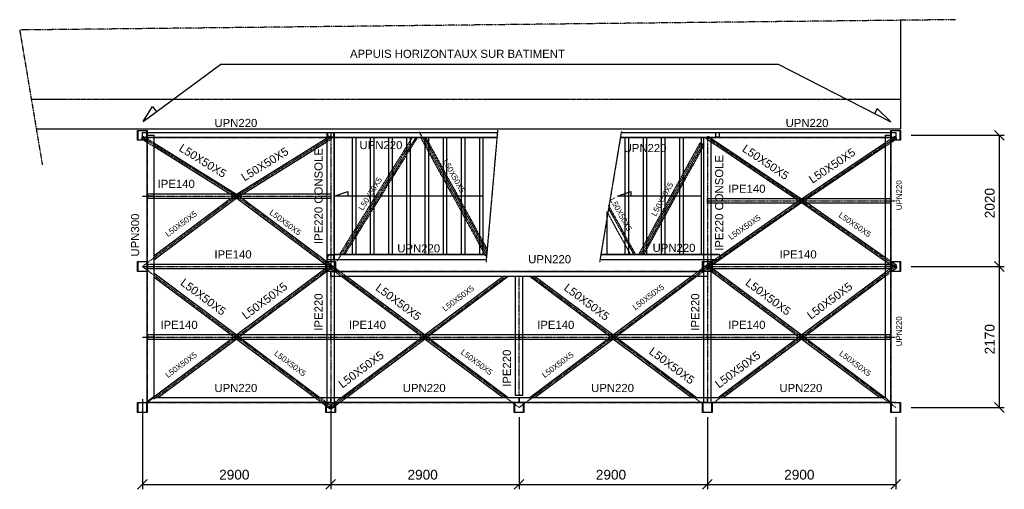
# Model space of a CAD drawing. Header units: millimetres. Extents: x -6159 to 201309, y -25780 to 10326.
# Tile 64 of 128: x 118113 to 119630, y -3502 to -2779. Entities that reach past the tile are written whole.
import ezdxf

# ---------------------------------------------------------------- set-up
doc = ezdxf.new("R2010")
doc.units = ezdxf.units.MM
for name, pattern in [('CENTER', [2, 1.25, -0.25, 0.25, -0.25]), ('DASHED', [0.75, 0.5, -0.25]), ('PHANTOM', [2.5, 1.25, -0.25, 0.25, -0.25, 0.25, -0.25])]:
    doc.linetypes.add(name, pattern=pattern)
for name, color, linetype in [('STRUCAD_01', 4, 'Continuous'), ('STRUCAD_05', 5, 'CENTER'), ('STRUCAD_10', 7, 'DASHED'), ('STRUCADDIM', 7, 'Continuous'), ('STRUCADSTK', 2, 'Continuous')]:
    doc.layers.add(name, color=color, linetype=linetype)
doc.styles.get("Standard").update_dxf_attribs({"font": 'arial.ttf'})

msp = doc.modelspace()

# ---------------------------------------------------------------- linework, layer by layer
at = {"layer": 'STRUCAD_01', "color": 4, "linetype": 'PHANTOM'}
for p, q in [((119554.196, -2779.415), (118113.471, -2795.305)), ((118113.471, -2795.305), (118148.376, -3003.055))]:
    msp.add_line(p, q, dxfattribs=at)
at = {"layer": 'STRUCAD_01', "color": 4, "linetype": 'Continuous'}
for p, q in [((119469.841, -2780.345), (119469.841, -2947.88)), ((119469.841, -2947.88), (118139.106, -2947.88)), ((118294.841, -2964.88), (118294.841, -2949.88)), ((118294.841, -2949.88), (118309.841, -2949.88)), ((118295.341, -2950.38), (118295.341, -2964.38)), ((118309.341, -2950.38), (118295.341, -2950.38)), ((118302.341, -2960.88), (118302.341, -2952.88)), ((118302.341, -2952.88), (118309.341, -2952.88)), ((118309.341, -2964.38), (118309.341, -2950.38)), ((118309.841, -2949.88), (118309.841, -2964.88)), ((118309.841, -2952.88), (118592.341, -2952.88)), ((118592.341, -2952.88), (118592.341, -2960.88)), ((118592.341, -2952.88), (118597.381, -2952.88)), ((118597.076, -2959.98), (118597.381, -2952.88)), ((118597.381, -2952.88), (118597.841, -2952.88)), ((118597.841, -2952.88), (118597.841, -2960.88)), ((118597.841, -2952.88), (118849.041, -2952.88)), ((119039.741, -2952.88), (119191.186, -2952.88)), ((119191.186, -2960.88), (119191.186, -2952.88)), ((119191.186, -2952.88), (119454.841, -2952.88)), ((119454.841, -2964.88), (119454.841, -2949.88)), ((119454.841, -2949.88), (119469.841, -2949.88)), ((119455.341, -2950.38), (119455.341, -2964.38)), ((119469.341, -2950.38), (119455.341, -2950.38)), ((119455.341, -2952.88), (119462.341, -2952.88)), ((119462.341, -2952.88), (119462.341, -2960.88)), ((119469.341, -2964.38), (119469.341, -2950.38)), ((119469.841, -2949.88), (119469.841, -2964.88)), ((118309.841, -2964.88), (118294.841, -2964.88)), ((118295.341, -2964.38), (118309.341, -2964.38)), ((118301.021, -2963.005), (118302.341, -2960.88)), ((118303.241, -2964.38), (118301.021, -2963.005)), ((118309.341, -2960.88), (118302.341, -2960.88)), ((118309.841, -2968.48), (118304.046, -2964.88)), ((118307.081, -2960.88), (118309.341, -2962.28)), ((118309.841, -2957.38), (118319.841, -2957.38)), ((118592.341, -2960.88), (118309.841, -2960.88)), ((118309.841, -3166.88), (118309.841, -2964.88)), ((118319.841, -2957.38), (118319.841, -3360.88)), ((118319.841, -2968.8), (118446.201, -3047.23)), ((118448.481, -3047.23), (118586.841, -2961.35)), ((118586.841, -2967.235), (118457.961, -3047.23)), ((118586.841, -2960.88), (118596.156, -2960.88)), ((118586.841, -3151.88), (118586.841, -2960.88)), ((118592.341, -2959.98), (118597.076, -2959.98)), ((118597.841, -2960.88), (118596.156, -2960.88)), ((118597.841, -2960.88), (118597.841, -3140.88)), ((118597.841, -3140.88), (118597.841, -2960.88)), ((118848.336, -2960.88), (118597.841, -2960.88)), ((118630.841, -2960.88), (118658.841, -2960.88)), ((118630.841, -2960.88), (118630.841, -3140.88)), ((118658.841, -2960.88), (118658.841, -3140.88)), ((118658.841, -2960.88), (118686.841, -2960.88)), ((118686.841, -2960.88), (118686.841, -3140.88)), ((118686.841, -2960.88), (118714.841, -2960.88)), ((118714.841, -2960.88), (118714.841, -3140.88)), ((118714.841, -2960.88), (118742.841, -2960.88)), ((118742.841, -2960.88), (118742.841, -3140.88)), ((118742.841, -2960.88), (118770.841, -2960.88)), ((118770.841, -2960.88), (118770.841, -3140.88)), ((118770.841, -2960.88), (118798.841, -2960.88)), ((118798.841, -2960.88), (118798.841, -3140.88)), ((118798.841, -2960.88), (118826.841, -2960.88)), ((118826.841, -2960.88), (118826.841, -3140.88)), ((118826.841, -2960.88), (118848.336, -2960.88)), ((119038.406, -2960.88), (119050.841, -2960.88)), ((119191.186, -2960.88), (119038.406, -2960.88)), ((119050.841, -2960.88), (119050.841, -3140.88)), ((119050.841, -2960.88), (119078.841, -2960.88)), ((119078.841, -2960.88), (119078.841, -3140.88)), ((119078.841, -2960.88), (119106.841, -2960.88)), ((119106.841, -2960.88), (119106.841, -3140.88)), ((119106.841, -2960.88), (119134.841, -2960.88)), ((119134.841, -2960.88), (119134.841, -3140.88)), ((119134.841, -2960.88), (119162.841, -2960.88)), ((119134.841, -2960.88), (119162.841, -2960.88)), ((119162.841, -2960.88), (119162.841, -3140.88)), ((119162.841, -2960.88), (119162.841, -3140.88)), ((119162.841, -2969.66), (119165.461, -2970.715)), ((119165.461, -2970.715), (119162.841, -2975.485)), ((119165.461, -2970.715), (119166.711, -2972.755)), ((119166.841, -2960.88), (119177.841, -2960.88)), ((119166.841, -3140.88), (119166.841, -2960.88)), ((119177.841, -2960.88), (119177.841, -3140.88)), ((119177.841, -2961.565), (119316.391, -3054.73)), ((119307.431, -3054.73), (119177.841, -2967.59)), ((119454.841, -2960.88), (119191.186, -2960.88)), ((119318.291, -3054.73), (119446.841, -2968.29)), ((119446.841, -3159.38), (119446.841, -2957.38)), ((119446.841, -2957.38), (119454.841, -2957.38)), ((119454.841, -2957.38), (119454.841, -3151.88)), ((119469.841, -2964.88), (119454.841, -2964.88)), ((119460.871, -2964.88), (119454.841, -2968.935)), ((119455.341, -2962.575), (119457.861, -2960.88)), ((119462.341, -2960.88), (119455.341, -2960.88)), ((119455.341, -2964.38), (119469.341, -2964.38)), ((119463.736, -2962.955), (119461.616, -2964.38)), ((119462.341, -2960.88), (119463.736, -2962.955)), ((118436.721, -3047.23), (118319.841, -2974.685)), ((118742.841, -2972.845), (118746.731, -2979.925)), ((119166.711, -2972.755), (119162.841, -2979.8)), ((119446.841, -2974.315), (119327.251, -3054.73)), ((118689.621, -3014.985), (118686.841, -3019.455)), ((118770.841, -3023.795), (118774.731, -3030.875)), ((119138.171, -3020.37), (119134.841, -3026.435)), ((118319.841, -3054.53), (118319.841, -3047.23)), ((118319.841, -3047.23), (118592.341, -3047.23)), ((118592.341, -3047.23), (118592.341, -3054.53)), ((118597.841, -3050.88), (118618.516, -3043.72)), ((118618.516, -3043.72), (118618.516, -3050.88)), ((119033.836, -3050.88), (119054.516, -3043.72)), ((119054.516, -3043.72), (119054.516, -3050.88)), ((118319.841, -3143.165), (118438.291, -3054.53)), ((118446.636, -3054.53), (118319.841, -3149.41)), ((118592.341, -3054.53), (118319.841, -3054.53)), ((118583.291, -3155.73), (118448.046, -3054.53)), ((118456.391, -3054.53), (118586.491, -3151.88)), ((118826.841, -3050.88), (118597.841, -3050.88)), ((118661.621, -3059.985), (118658.841, -3064.455)), ((119162.841, -3050.88), (119033.836, -3050.88)), ((119172.341, -3062.03), (119172.341, -3054.73)), ((119172.341, -3054.73), (119446.841, -3054.73)), ((119446.841, -3062.03), (119172.341, -3062.03)), ((119316.476, -3062.03), (119181.956, -3155.73)), ((119191.186, -3143.205), (119307.726, -3062.03)), ((119446.841, -3151.63), (119318.206, -3062.03)), ((119326.956, -3062.03), (119446.841, -3145.535)), ((119446.841, -3054.73), (119446.841, -3062.03)), ((118798.841, -3074.745), (118802.731, -3081.825)), ((119017.841, -3140.88), (119017.841, -3075.025)), ((119018.816, -3076.8), (119019.001, -3077.14)), ((119020.201, -3069.945), (119026.731, -3081.825)), ((119020.771, -3066.53), (119020.276, -3065.625)), ((119110.171, -3071.32), (119106.841, -3077.385)), ((118633.621, -3104.985), (118630.841, -3109.455)), ((119082.171, -3122.27), (119078.841, -3128.335)), ((119050.841, -3125.695), (119059.176, -3140.88)), ((118294.841, -3166.88), (118294.841, -3151.88)), ((118294.841, -3151.88), (118295.341, -3152.38)), ((118295.341, -3152.38), (118294.841, -3151.88)), ((118294.841, -3151.88), (118309.841, -3151.88)), ((118295.341, -3152.38), (118295.341, -3166.38)), ((118309.341, -3152.38), (118295.341, -3152.38)), ((118584.841, -3166.88), (118584.841, -3151.88)), ((118584.841, -3151.88), (118599.841, -3151.88)), ((118585.341, -3152.38), (118585.341, -3166.38)), ((118599.341, -3152.38), (118585.341, -3152.38)), ((118586.841, -3159.38), (118586.841, -3152.38)), ((118596.156, -3140.88), (118597.841, -3140.88)), ((118597.076, -3141.78), (118596.156, -3141.78)), ((118597.381, -3148.88), (118597.076, -3141.78)), ((118597.841, -3148.88), (118597.381, -3148.88)), ((118597.841, -3140.88), (118597.841, -3148.88)), ((118630.841, -3140.88), (118597.841, -3140.88)), ((118597.841, -3140.88), (118832.556, -3140.88)), ((118597.841, -3148.88), (118597.841, -3151.88)), ((118831.851, -3148.88), (118597.841, -3148.88)), ((118597.841, -3152.38), (118597.841, -3159.38)), ((118599.341, -3166.38), (118599.341, -3152.38)), ((118599.841, -3151.88), (118599.841, -3166.88)), ((118658.841, -3140.88), (118630.841, -3140.88)), ((118686.841, -3140.88), (118658.841, -3140.88)), ((118714.841, -3140.88), (118686.841, -3140.88)), ((118742.841, -3140.88), (118714.841, -3140.88)), ((118770.841, -3140.88), (118742.841, -3140.88)), ((118798.841, -3140.88), (118770.841, -3140.88)), ((118826.841, -3140.88), (118798.841, -3140.88)), ((118832.556, -3140.88), (118826.841, -3140.88)), ((119191.186, -3148.88), (119007.026, -3148.88)), ((119008.361, -3140.88), (119191.186, -3140.88)), ((119050.841, -3140.88), (119017.841, -3140.88)), ((119078.841, -3140.88), (119050.841, -3140.88)), ((119106.841, -3140.88), (119078.841, -3140.88)), ((119134.841, -3140.88), (119106.841, -3140.88)), ((119162.841, -3140.88), (119134.841, -3140.88)), ((119162.841, -3140.88), (119134.841, -3140.88)), ((119164.841, -3166.88), (119164.841, -3151.88)), ((119164.841, -3151.88), (119179.841, -3151.88)), ((119165.341, -3152.38), (119165.341, -3166.38)), ((119179.341, -3152.38), (119165.341, -3152.38)), ((119166.841, -3151.88), (119166.841, -3148.88)), ((119166.841, -3159.38), (119166.841, -3152.38)), ((119177.841, -3148.88), (119177.841, -3151.88)), ((119177.841, -3152.38), (119177.841, -3159.38)), ((119177.841, -3152.5), (119178.016, -3152.38)), ((119178.736, -3151.88), (119183.041, -3148.88)), ((119179.341, -3166.38), (119179.341, -3152.38)), ((119179.841, -3151.88), (119179.841, -3166.88)), ((119191.186, -3140.88), (119191.186, -3148.88)), ((119454.841, -3151.11), (119455.946, -3151.88)), ((119454.841, -3166.88), (119454.841, -3151.88)), ((119454.841, -3151.88), (119469.841, -3151.88)), ((119455.341, -3152.38), (119455.341, -3166.38)), ((119469.341, -3152.38), (119455.341, -3152.38)), ((119456.666, -3152.38), (119463.771, -3157.33)), ((119469.341, -3166.38), (119469.341, -3152.38)), ((119469.841, -3151.88), (119469.841, -3166.88)), ((118309.841, -3166.88), (118294.841, -3166.88)), ((118295.341, -3166.38), (118309.341, -3166.38)), ((118309.841, -3376.38), (118309.841, -3166.88)), ((118319.841, -3163.03), (118319.841, -3155.73)), ((118319.841, -3155.73), (118584.841, -3155.73)), ((118584.841, -3163.03), (118319.841, -3163.03)), ((118448.046, -3264.23), (118583.291, -3163.03)), ((118586.491, -3166.88), (118456.391, -3264.23)), ((118599.841, -3166.88), (118584.841, -3166.88)), ((118585.341, -3155.73), (118592.341, -3155.73)), ((118592.341, -3163.03), (118585.341, -3163.03)), ((118585.341, -3166.38), (118599.341, -3166.38)), ((118597.841, -3159.38), (118586.841, -3159.38)), ((118586.841, -3159.38), (118597.841, -3159.38)), ((118586.841, -3166.38), (118586.841, -3159.38)), ((118586.841, -3159.38), (118597.841, -3159.38)), ((118586.841, -3166.38), (118586.841, -3159.38)), ((118586.841, -3368.88), (118586.841, -3166.88)), ((118586.841, -3368.88), (118586.841, -3166.88)), ((118592.341, -3155.73), (118592.341, -3163.03)), ((118592.341, -3174.88), (118592.341, -3166.88)), ((118592.341, -3166.88), (119164.841, -3166.88)), ((118597.841, -3159.38), (118597.841, -3166.38)), ((118597.841, -3159.38), (118597.841, -3166.38)), ((118597.841, -3160.375), (118599.341, -3161.495)), ((118597.841, -3166.88), (118597.841, -3368.88)), ((118597.841, -3166.88), (118597.841, -3368.88)), ((118599.841, -3161.87), (118606.536, -3166.88)), ((119158.146, -3166.88), (119164.841, -3161.87)), ((119179.841, -3166.88), (119164.841, -3166.88)), ((119165.341, -3161.495), (119166.841, -3160.375)), ((119165.341, -3166.38), (119179.341, -3166.38)), ((119177.841, -3159.38), (119166.841, -3159.38)), ((119166.841, -3159.38), (119177.841, -3159.38)), ((119166.841, -3166.38), (119166.841, -3159.38)), ((119166.841, -3368.88), (119166.841, -3166.88)), ((119172.341, -3163.03), (119172.341, -3155.73)), ((119172.341, -3155.73), (119179.341, -3155.73)), ((119179.341, -3163.03), (119172.341, -3163.03)), ((119172.341, -3166.88), (119172.341, -3174.88)), ((119177.841, -3159.38), (119177.841, -3166.38)), ((119177.841, -3166.88), (119177.841, -3368.88)), ((119308.291, -3264.23), (119178.191, -3166.88)), ((119179.841, -3155.73), (119446.841, -3155.73)), ((119446.841, -3163.03), (119179.841, -3163.03)), ((119181.391, -3163.03), (119316.636, -3264.23)), ((119318.046, -3264.23), (119446.841, -3167.855)), ((119446.841, -3155.73), (119446.841, -3163.03)), ((119454.841, -3159.38), (119446.841, -3159.38)), ((119446.841, -3159.38), (119454.841, -3159.38)), ((119446.841, -3360.88), (119446.841, -3159.38)), ((119454.841, -3159.38), (119454.841, -3368.88)), ((119469.841, -3166.88), (119454.841, -3166.88)), ((119456.491, -3166.88), (119454.841, -3168.115)), ((119455.341, -3161.495), (119460.841, -3157.38)), ((119460.911, -3161.43), (119455.341, -3157.55)), ((119455.341, -3166.38), (119469.341, -3166.38)), ((119463.841, -3161.38), (119457.161, -3166.38)), ((119460.841, -3157.38), (119463.841, -3161.38)), ((119463.771, -3157.33), (119460.911, -3161.43)), ((118319.841, -3169.35), (118446.636, -3264.23)), ((118438.291, -3264.23), (118319.841, -3175.595)), ((119172.341, -3174.88), (118592.341, -3174.88)), ((118728.291, -3264.23), (118608.881, -3174.88)), ((118617.226, -3174.88), (118736.636, -3264.23)), ((118738.046, -3264.23), (118857.456, -3174.88)), ((118865.801, -3174.88), (118746.391, -3264.23)), ((118876.841, -3357.88), (118876.841, -3174.88)), ((118887.841, -3174.88), (118887.841, -3357.88)), ((119018.291, -3264.23), (118898.881, -3174.88)), ((118907.226, -3174.88), (119026.636, -3264.23)), ((119028.046, -3264.23), (119147.456, -3174.88)), ((119155.801, -3174.88), (119036.391, -3264.23)), ((119446.841, -3174.1), (119326.391, -3264.23)), ((118319.841, -3271.53), (118319.841, -3264.23)), ((118319.841, -3264.23), (118592.341, -3264.23)), ((118319.841, -3360.165), (118438.291, -3271.53)), ((118592.341, -3271.53), (118319.841, -3271.53)), ((118446.636, -3271.53), (118327.226, -3360.88)), ((118567.456, -3360.88), (118448.046, -3271.53)), ((118456.391, -3271.53), (118575.801, -3360.88)), ((118592.341, -3271.53), (118592.341, -3264.23)), ((118592.341, -3264.23), (118882.341, -3264.23)), ((118592.341, -3264.23), (118592.341, -3271.53)), ((118882.341, -3271.53), (118592.341, -3271.53)), ((118608.881, -3360.88), (118728.291, -3271.53)), ((118736.636, -3271.53), (118617.226, -3360.88)), ((118857.456, -3360.88), (118738.046, -3271.53)), ((118746.391, -3271.53), (118865.801, -3360.88)), ((118882.341, -3264.23), (118882.341, -3271.53)), ((118882.341, -3271.53), (118882.341, -3264.23)), ((118882.341, -3264.23), (119172.341, -3264.23)), ((119172.341, -3271.53), (118882.341, -3271.53)), ((118898.881, -3360.88), (119018.291, -3271.53)), ((119026.636, -3271.53), (118907.226, -3360.88)), ((119147.456, -3360.88), (119028.046, -3271.53)), ((119036.391, -3271.53), (119155.801, -3360.88)), ((119172.341, -3264.23), (119172.341, -3271.53)), ((119172.341, -3271.53), (119172.341, -3264.23)), ((119172.341, -3264.23), (119446.841, -3264.23)), ((119446.841, -3271.53), (119172.341, -3271.53)), ((119188.881, -3360.88), (119308.291, -3271.53)), ((119316.636, -3271.53), (119197.226, -3360.88)), ((119437.456, -3360.88), (119318.046, -3271.53)), ((119326.391, -3271.53), (119445.801, -3360.88)), ((119446.841, -3264.23), (119446.841, -3271.53)), ((118319.841, -3360.16), (118307.521, -3369.38)), ((118319.841, -3360.88), (118309.341, -3369.38)), ((118319.841, -3360.88), (118592.341, -3360.88)), ((118592.341, -3360.88), (118592.341, -3368.88)), ((118592.341, -3368.88), (118592.341, -3360.88)), ((118592.341, -3360.88), (118882.341, -3360.88)), ((118887.841, -3357.88), (118876.841, -3357.88)), ((118882.341, -3360.88), (118882.341, -3368.88)), ((118882.341, -3368.88), (118882.341, -3360.88)), ((118882.341, -3360.88), (119172.341, -3360.88)), ((119172.341, -3360.88), (119172.341, -3368.88)), ((119172.341, -3368.88), (119172.341, -3360.88)), ((119172.341, -3360.88), (119446.841, -3360.88)), ((119446.841, -3360.88), (119454.841, -3369.38)), ((118294.841, -3383.88), (118294.841, -3368.88)), ((118294.841, -3368.88), (118309.841, -3368.88)), ((118295.341, -3369.38), (118295.341, -3383.38)), ((118309.341, -3369.38), (118295.341, -3369.38)), ((118309.341, -3383.38), (118309.341, -3369.38)), ((118309.841, -3368.88), (118309.841, -3383.88)), ((118592.341, -3368.88), (118309.841, -3368.88)), ((118584.841, -3373.89), (118578.146, -3368.88)), ((118584.841, -3383.88), (118584.841, -3368.88)), ((118584.841, -3368.88), (118599.841, -3368.88)), ((118585.341, -3369.38), (118585.341, -3383.38)), ((118599.341, -3369.38), (118585.341, -3369.38)), ((118586.841, -3375.385), (118585.341, -3374.265)), ((118586.841, -3376.38), (118586.841, -3369.38)), ((118586.841, -3376.38), (118586.841, -3369.38)), ((118597.841, -3376.38), (118586.841, -3376.38)), ((118597.841, -3376.38), (118586.841, -3376.38)), ((118590.841, -3378.38), (118588.166, -3376.38)), ((118592.341, -3376.38), (118590.841, -3378.38)), ((118593.841, -3378.38), (118592.341, -3376.38)), ((118596.516, -3376.38), (118593.841, -3378.38)), ((118597.841, -3369.38), (118597.841, -3376.38)), ((118597.841, -3369.38), (118597.841, -3376.38)), ((118599.341, -3374.265), (118597.841, -3375.385)), ((118599.341, -3383.38), (118599.341, -3369.38)), ((118599.841, -3368.88), (118599.841, -3383.88)), ((118882.341, -3368.88), (118599.841, -3368.88)), ((118606.536, -3368.88), (118599.841, -3373.89)), ((118874.841, -3383.88), (118874.841, -3368.88)), ((118875.341, -3369.38), (118875.341, -3383.38)), ((119172.341, -3368.88), (118882.341, -3368.88)), ((118889.341, -3383.38), (118889.341, -3369.38)), ((118889.841, -3368.88), (118889.841, -3383.88)), ((119164.841, -3383.88), (119164.841, -3368.88)), ((119164.841, -3368.88), (119179.841, -3368.88)), ((119165.341, -3369.38), (119165.341, -3383.38)), ((119179.341, -3369.38), (119165.341, -3369.38)), ((119179.341, -3383.38), (119179.341, -3369.38)), ((119179.841, -3368.88), (119179.841, -3383.88)), ((119462.341, -3368.88), (119179.841, -3368.88)), ((119454.841, -3383.88), (119454.841, -3368.88)), ((119454.841, -3368.88), (119469.841, -3368.88)), ((119455.341, -3369.38), (119455.341, -3383.38)), ((119469.341, -3369.38), (119455.341, -3369.38)), ((119469.341, -3383.38), (119469.341, -3369.38)), ((119469.841, -3368.88), (119469.841, -3383.88)), ((118309.841, -3383.88), (118294.841, -3383.88)), ((118295.341, -3383.38), (118309.341, -3383.38)), ((118599.841, -3383.88), (118584.841, -3383.88)), ((118585.341, -3383.38), (118599.341, -3383.38)), ((118889.841, -3383.88), (118874.841, -3383.88)), ((118875.341, -3383.38), (118889.341, -3383.38)), ((119179.841, -3383.88), (119164.841, -3383.88)), ((119165.341, -3383.38), (119179.341, -3383.38)), ((119469.841, -3383.88), (119454.841, -3383.88)), ((119455.341, -3383.38), (119469.341, -3383.38))]:
    msp.add_line(p, q, dxfattribs=at)
at = {"layer": 'STRUCAD_01', "color": 4, "linetype": 'DASHED'}
for p, q in [((118849.326, -2949.625), (118831.506, -3152.855)), ((119039.991, -2951.39), (119006.486, -3152.115))]:
    msp.add_line(p, q, dxfattribs=at)
at = {"layer": 'STRUCAD_05', "color": 5, "linetype": 'CENTER'}
for p, q in [((118832.561, -3140.8), (118728.691, -2951.79)), ((118302.341, -2960.88), (118592.341, -2960.88)), ((118447.341, -3050.88), (118302.341, -2960.88)), ((118309.841, -2957.38), (118309.841, -3376.38)), ((118447.341, -3050.88), (118592.341, -2960.88)), ((118592.341, -2960.88), (118592.341, -3159.38)), ((118597.841, -2960.88), (118848.336, -2960.88)), ((118602.596, -3150.54), (118714.596, -2970.54)), ((118630.841, -2960.88), (118630.841, -3140.88)), ((118658.841, -2960.88), (118658.841, -3140.88)), ((118686.841, -2960.88), (118686.841, -3140.88)), ((118714.841, -2960.88), (118714.841, -3140.88)), ((118742.841, -2960.88), (118742.841, -3140.88)), ((118770.841, -2960.88), (118770.841, -3140.88)), ((118798.841, -2960.88), (118798.841, -3140.88)), ((118826.841, -2960.88), (118826.841, -3140.88)), ((119038.406, -2960.88), (119191.186, -2960.88)), ((119050.841, -2960.88), (119050.841, -3140.88)), ((119069.351, -3140.88), (119163.336, -2969.86)), ((119078.841, -2960.88), (119078.841, -3140.88)), ((119106.841, -2960.88), (119106.841, -3140.88)), ((119134.841, -2960.88), (119134.841, -3140.88)), ((119162.841, -2960.88), (119162.841, -3140.88)), ((119162.841, -2960.88), (119162.841, -3140.88)), ((119172.341, -2960.88), (119172.341, -3159.38)), ((119317.341, -3058.38), (119172.341, -2960.88)), ((119191.186, -2960.88), (119462.341, -2960.88)), ((119317.341, -3058.38), (119462.341, -2960.88)), ((119454.841, -3159.38), (119454.841, -2957.38)), ((118302.341, -3159.38), (118447.341, -3050.88)), ((118302.341, -3050.88), (118592.341, -3050.88)), ((118592.341, -3159.38), (118447.341, -3050.88)), ((119172.341, -3159.38), (119317.341, -3058.38)), ((119172.341, -3058.38), (119462.341, -3058.38)), ((119462.341, -3159.38), (119317.341, -3058.38)), ((118832.556, -3140.88), (118597.841, -3140.88)), ((119191.186, -3140.88), (119008.361, -3140.88)), ((118447.341, -3267.88), (118302.341, -3159.38)), ((118302.341, -3159.38), (118592.341, -3159.38)), ((118447.341, -3267.88), (118592.341, -3159.38)), ((118592.341, -3159.38), (118592.341, -3376.38)), ((118592.341, -3159.38), (118592.341, -3376.38)), ((118737.341, -3267.88), (118592.341, -3159.38)), ((119172.341, -3166.88), (118592.341, -3166.88)), ((119027.341, -3267.88), (119172.341, -3159.38)), ((119317.341, -3267.88), (119172.341, -3159.38)), ((119172.341, -3159.38), (119462.341, -3159.38)), ((119172.341, -3159.38), (119172.341, -3368.88)), ((119317.341, -3267.88), (119462.341, -3159.38)), ((119454.841, -3376.38), (119454.841, -3159.38)), ((118737.341, -3267.88), (118861.626, -3174.88)), ((118882.341, -3357.88), (118882.341, -3174.88)), ((119027.341, -3267.88), (118903.051, -3174.88)), ((118302.341, -3267.88), (118592.341, -3267.88)), ((118319.841, -3363.285), (118447.341, -3267.88)), ((118592.341, -3376.38), (118447.341, -3267.88)), ((118592.341, -3267.88), (118882.341, -3267.88)), ((118592.341, -3376.38), (118737.341, -3267.88)), ((118882.341, -3376.38), (118737.341, -3267.88)), ((118882.341, -3267.88), (119172.341, -3267.88)), ((118882.341, -3376.38), (119027.341, -3267.88)), ((119162.316, -3368.88), (119027.341, -3267.88)), ((119172.341, -3267.88), (119462.341, -3267.88)), ((119182.361, -3368.88), (119317.341, -3267.88)), ((119462.341, -3376.38), (119317.341, -3267.88)), ((118302.341, -3368.88), (118592.341, -3368.88)), ((118592.341, -3368.88), (118882.341, -3368.88)), ((118882.341, -3368.88), (119172.341, -3368.88)), ((119172.341, -3368.88), (119462.341, -3368.88))]:
    msp.add_line(p, q, dxfattribs=at)
at = {"layer": 'STRUCAD_10', "color": 7, "linetype": 'DASHED'}
for p, q in [((119469.841, -2902.08), (118131.411, -2902.08)), ((118309.341, -2952.88), (118309.841, -2952.88)), ((118587.071, -2960.88), (118587.071, -2952.88)), ((118587.531, -2952.88), (118587.836, -2959.98)), ((119185.436, -2960.88), (119185.436, -2952.88)), ((119190.776, -2959.98), (119190.941, -2952.88)), ((119454.841, -2952.88), (119455.341, -2952.88)), ((118302.341, -2960.88), (118303.661, -2958.755)), ((118304.046, -2964.88), (118303.241, -2964.38)), ((118303.661, -2958.755), (118307.081, -2960.88)), ((118309.841, -2960.88), (118309.341, -2960.88)), ((118309.341, -2962.28), (118319.841, -2968.8)), ((118319.841, -2974.685), (118309.841, -2968.48)), ((118586.841, -2961.35), (118591.021, -2958.755)), ((118593.661, -2963.005), (118586.841, -2967.235)), ((118587.836, -2959.98), (118592.341, -2959.98)), ((118591.021, -2958.755), (118593.661, -2963.005)), ((118605.926, -3140.88), (118717.926, -2960.88)), ((118725.731, -2960.88), (118613.731, -3140.88)), ((118625.841, -3140.88), (118625.841, -2960.88)), ((118653.841, -3140.88), (118653.841, -2960.88)), ((118681.841, -3140.88), (118681.841, -2960.88)), ((118723.286, -2960.88), (118689.621, -3014.985)), ((118709.841, -3140.88), (118709.841, -2960.88)), ((118832.206, -3144.84), (118731.111, -2960.88)), ((118736.266, -2960.88), (118742.841, -2972.845)), ((118737.841, -3140.88), (118737.841, -2960.88)), ((118738.711, -2960.88), (118833.251, -3132.915)), ((118765.841, -3140.88), (118765.841, -2960.88)), ((118793.841, -3140.88), (118793.841, -2960.88)), ((118821.841, -3140.88), (118821.841, -2960.88)), ((119045.841, -3140.88), (119045.841, -2960.88)), ((119066.756, -3140.88), (119161.216, -2969)), ((119073.841, -3140.88), (119073.841, -2960.88)), ((119101.841, -3140.88), (119101.841, -2960.88)), ((119129.841, -3140.88), (119129.841, -2960.88)), ((119129.841, -3140.88), (119129.841, -2960.88)), ((119161.216, -2969), (119162.841, -2969.66)), ((119170.946, -2962.955), (119173.736, -2958.805)), ((119177.841, -2967.59), (119170.946, -2962.955)), ((119173.736, -2958.805), (119177.841, -2961.565)), ((119185.841, -2959.98), (119190.776, -2959.98)), ((119446.841, -2968.29), (119455.341, -2962.575)), ((119454.841, -2968.935), (119446.841, -2974.315)), ((119455.341, -2960.88), (119454.841, -2960.88)), ((119457.861, -2960.88), (119460.946, -2958.805)), ((119461.616, -2964.38), (119460.871, -2964.88)), ((119460.946, -2958.805), (119462.341, -2960.88)), ((118746.731, -2979.925), (118770.841, -3023.795)), ((119162.841, -2979.8), (119074.316, -3140.88)), ((119162.841, -2975.485), (119138.171, -3020.37)), ((118686.841, -3019.455), (118661.621, -3059.985)), ((118774.731, -3030.875), (118798.841, -3074.745)), ((119134.841, -3026.435), (119110.171, -3071.32)), ((118310.841, -3050.645), (118310.841, -3047.23)), ((118310.841, -3047.23), (118319.841, -3047.23)), ((118446.021, -3053.005), (118436.721, -3047.23)), ((118446.021, -3048.755), (118448.481, -3047.23)), ((118446.201, -3047.23), (118448.661, -3048.755)), ((118457.961, -3047.23), (118448.661, -3053.005)), ((118310.841, -3051.115), (118310.841, -3050.645)), ((118310.841, -3050.645), (118319.841, -3050.645)), ((118310.841, -3054.53), (118310.841, -3051.115)), ((118319.841, -3051.115), (118310.841, -3051.115)), ((118319.841, -3054.53), (118310.841, -3054.53)), ((118438.291, -3054.53), (118445.841, -3048.88)), ((118445.841, -3048.88), (118448.841, -3052.88)), ((118445.841, -3052.88), (118448.841, -3048.88)), ((118448.046, -3054.53), (118445.841, -3052.88)), ((118448.661, -3053.005), (118446.021, -3048.755)), ((118448.661, -3048.755), (118446.021, -3053.005)), ((118448.841, -3052.88), (118446.636, -3054.53)), ((118448.841, -3048.88), (118456.391, -3054.53)), ((119315.946, -3060.455), (119307.431, -3054.73)), ((119307.726, -3062.03), (119315.911, -3056.33)), ((119315.911, -3056.33), (119318.771, -3060.43)), ((119315.911, -3060.43), (119318.771, -3056.33)), ((119318.206, -3062.03), (119315.911, -3060.43)), ((119315.946, -3056.305), (119318.291, -3054.73)), ((119318.736, -3060.455), (119315.946, -3056.305)), ((119318.736, -3056.305), (119315.946, -3060.455)), ((119316.391, -3054.73), (119318.736, -3056.305)), ((119318.771, -3060.43), (119316.476, -3062.03)), ((119327.251, -3054.73), (119318.736, -3060.455)), ((119318.771, -3056.33), (119326.956, -3062.03)), ((119446.841, -3054.73), (119453.941, -3054.73)), ((119446.841, -3058.145), (119453.941, -3058.145)), ((119453.941, -3058.615), (119446.841, -3058.615)), ((119453.941, -3062.03), (119446.841, -3062.03)), ((119453.941, -3054.73), (119453.941, -3058.145)), ((119453.941, -3058.145), (119453.941, -3058.615)), ((119453.941, -3058.615), (119453.941, -3062.03)), ((118658.841, -3064.455), (118633.621, -3104.985)), ((119017.841, -3075.025), (119017.841, -3084.095)), ((119054.031, -3140.88), (119018.816, -3076.8)), ((119020.276, -3065.625), (119061.631, -3140.88)), ((119106.841, -3077.385), (119082.171, -3122.27)), ((118802.731, -3081.825), (118832.916, -3136.755)), ((119026.731, -3081.825), (119050.841, -3125.695)), ((118630.841, -3109.455), (118611.281, -3140.88)), ((119078.841, -3128.335), (119071.946, -3140.88)), ((118586.491, -3151.88), (118593.841, -3157.38)), ((118586.841, -3152.38), (118586.841, -3151.88)), ((118587.071, -3148.88), (118587.071, -3140.88)), ((118587.071, -3140.88), (118596.156, -3140.88)), ((118587.531, -3148.88), (118587.071, -3148.88)), ((118587.836, -3141.78), (118587.531, -3148.88)), ((118597.841, -3148.88), (118587.531, -3148.88)), ((118596.156, -3141.78), (118587.836, -3141.78)), ((118597.841, -3151.88), (118597.841, -3152.38)), ((119166.841, -3148.88), (119166.841, -3140.88)), ((119166.841, -3152.38), (119166.841, -3151.88)), ((119170.911, -3157.33), (119177.841, -3152.5)), ((119177.841, -3140.88), (119177.841, -3148.88)), ((119177.841, -3151.88), (119177.841, -3152.38)), ((119178.016, -3152.38), (119178.736, -3151.88)), ((119183.041, -3148.88), (119191.186, -3143.205)), ((119446.841, -3145.535), (119454.841, -3151.11)), ((119455.341, -3157.55), (119446.841, -3151.63)), ((119455.946, -3151.88), (119456.666, -3152.38)), ((118310.841, -3159.145), (118310.841, -3155.73)), ((118310.841, -3155.73), (118319.841, -3155.73)), ((118310.841, -3159.615), (118310.841, -3159.145)), ((118310.841, -3159.145), (118319.841, -3159.145)), ((118310.841, -3163.03), (118310.841, -3159.615)), ((118319.841, -3159.615), (118310.841, -3159.615)), ((118319.841, -3163.03), (118310.841, -3163.03)), ((118590.841, -3161.38), (118583.291, -3155.73)), ((118583.291, -3163.03), (118590.841, -3157.38)), ((118584.841, -3155.73), (118585.341, -3155.73)), ((118585.341, -3163.03), (118584.841, -3163.03)), ((118593.841, -3161.38), (118586.491, -3166.88)), ((118586.841, -3166.88), (118586.841, -3166.38)), ((118586.841, -3166.88), (118586.841, -3166.38)), ((118593.841, -3157.38), (118590.841, -3161.38)), ((118590.841, -3157.38), (118593.841, -3161.38)), ((118590.841, -3161.38), (118593.841, -3157.38)), ((118608.881, -3174.88), (118590.841, -3161.38)), ((118593.841, -3157.38), (118597.841, -3160.375)), ((118597.841, -3166.38), (118597.841, -3166.88)), ((118597.841, -3166.38), (118597.841, -3166.88)), ((118599.341, -3161.495), (118599.841, -3161.87)), ((118606.536, -3166.88), (118617.226, -3174.88)), ((119147.456, -3174.88), (119158.146, -3166.88)), ((119173.841, -3161.38), (119155.801, -3174.88)), ((119164.841, -3161.87), (119165.341, -3161.495)), ((119166.841, -3160.375), (119170.841, -3157.38)), ((119166.841, -3166.88), (119166.841, -3166.38)), ((119170.841, -3157.38), (119173.841, -3161.38)), ((119170.841, -3161.38), (119173.841, -3157.38)), ((119178.191, -3166.88), (119170.841, -3161.38)), ((119173.771, -3161.43), (119170.911, -3157.33)), ((119181.956, -3155.73), (119173.771, -3161.43)), ((119173.841, -3157.38), (119181.391, -3163.03)), ((119177.841, -3166.38), (119177.841, -3166.88)), ((119179.341, -3155.73), (119179.841, -3155.73)), ((119179.841, -3163.03), (119179.341, -3163.03)), ((119446.841, -3155.73), (119453.941, -3155.73)), ((119446.841, -3159.145), (119453.941, -3159.145)), ((119453.941, -3159.615), (119446.841, -3159.615)), ((119446.841, -3167.855), (119455.341, -3161.495)), ((119453.941, -3163.03), (119446.841, -3163.03)), ((119454.841, -3168.115), (119446.841, -3174.1)), ((119453.941, -3155.73), (119453.941, -3159.145)), ((119453.941, -3159.145), (119453.941, -3159.615)), ((119453.941, -3159.615), (119453.941, -3163.03)), ((119457.161, -3166.38), (119456.491, -3166.88)), ((118310.841, -3267.645), (118310.841, -3264.23)), ((118310.841, -3264.23), (118319.841, -3264.23)), ((118310.841, -3268.115), (118310.841, -3267.645)), ((118310.841, -3267.645), (118319.841, -3267.645)), ((118310.841, -3271.53), (118310.841, -3268.115)), ((118319.841, -3268.115), (118310.841, -3268.115)), ((118319.841, -3271.53), (118310.841, -3271.53)), ((118445.841, -3269.88), (118438.291, -3264.23)), ((118438.291, -3271.53), (118445.841, -3265.88)), ((118445.841, -3265.88), (118448.046, -3264.23)), ((118448.841, -3265.88), (118445.841, -3269.88)), ((118445.841, -3265.88), (118448.841, -3269.88)), ((118448.841, -3269.88), (118445.841, -3265.88)), ((118445.841, -3269.88), (118448.841, -3265.88)), ((118448.046, -3271.53), (118445.841, -3269.88)), ((118446.636, -3264.23), (118448.841, -3265.88)), ((118448.841, -3269.88), (118446.636, -3271.53)), ((118456.391, -3264.23), (118448.841, -3269.88)), ((118448.841, -3265.88), (118456.391, -3271.53)), ((118735.841, -3269.88), (118728.291, -3264.23)), ((118728.291, -3271.53), (118735.841, -3265.88)), ((118735.841, -3265.88), (118738.046, -3264.23)), ((118738.841, -3265.88), (118735.841, -3269.88)), ((118735.841, -3265.88), (118738.841, -3269.88)), ((118738.841, -3269.88), (118735.841, -3265.88)), ((118735.841, -3269.88), (118738.841, -3265.88)), ((118738.046, -3271.53), (118735.841, -3269.88)), ((118736.636, -3264.23), (118738.841, -3265.88)), ((118738.841, -3269.88), (118736.636, -3271.53)), ((118746.391, -3264.23), (118738.841, -3269.88)), ((118738.841, -3265.88), (118746.391, -3271.53)), ((119025.841, -3269.88), (119018.291, -3264.23)), ((119018.291, -3271.53), (119025.841, -3265.88)), ((119025.841, -3265.88), (119028.046, -3264.23)), ((119028.841, -3265.88), (119025.841, -3269.88)), ((119028.841, -3269.88), (119025.841, -3265.88)), ((119025.841, -3269.88), (119028.841, -3265.88)), ((119025.841, -3265.88), (119028.841, -3269.88)), ((119028.046, -3271.53), (119025.841, -3269.88)), ((119026.636, -3264.23), (119028.841, -3265.88)), ((119028.841, -3269.88), (119026.636, -3271.53)), ((119036.391, -3264.23), (119028.841, -3269.88)), ((119028.841, -3265.88), (119036.391, -3271.53)), ((119315.841, -3269.88), (119308.291, -3264.23)), ((119308.291, -3271.53), (119315.841, -3265.88)), ((119315.841, -3265.88), (119318.046, -3264.23)), ((119318.841, -3265.88), (119315.841, -3269.88)), ((119315.841, -3265.88), (119318.841, -3269.88)), ((119318.841, -3269.88), (119315.841, -3265.88)), ((119315.841, -3269.88), (119318.841, -3265.88)), ((119318.046, -3271.53), (119315.841, -3269.88)), ((119316.636, -3264.23), (119318.841, -3265.88)), ((119318.841, -3269.88), (119316.636, -3271.53)), ((119326.391, -3264.23), (119318.841, -3269.88)), ((119318.841, -3265.88), (119326.391, -3271.53)), ((119446.841, -3264.23), (119453.941, -3264.23)), ((119446.841, -3267.645), (119453.941, -3267.645)), ((119453.941, -3268.115), (119446.841, -3268.115)), ((119453.941, -3271.53), (119446.841, -3271.53)), ((119453.941, -3264.23), (119453.941, -3267.645)), ((119453.941, -3267.645), (119453.941, -3268.115)), ((119453.941, -3268.115), (119453.941, -3271.53)), ((118307.521, -3369.38), (118319.841, -3360.165)), ((118578.146, -3368.88), (118567.456, -3360.88)), ((118575.801, -3360.88), (118593.841, -3374.38)), ((118590.841, -3374.38), (118608.881, -3360.88)), ((118617.226, -3360.88), (118606.536, -3368.88)), ((118585.341, -3374.265), (118584.841, -3373.89)), ((118586.841, -3369.38), (118586.841, -3368.88)), ((118586.841, -3369.38), (118586.841, -3368.88)), ((118588.166, -3376.38), (118586.841, -3375.385)), ((118592.341, -3376.38), (118590.841, -3374.38)), ((118593.841, -3374.38), (118592.341, -3376.38)), ((118597.841, -3375.385), (118596.516, -3376.38)), ((118597.841, -3368.88), (118597.841, -3369.38)), ((118597.841, -3368.88), (118597.841, -3369.38)), ((118599.841, -3373.89), (118599.341, -3374.265)), ((119166.841, -3369.38), (119166.841, -3368.88)), ((119177.841, -3368.88), (119177.841, -3369.38))]:
    msp.add_line(p, q, dxfattribs=at)
at = {"layer": 'STRUCADDIM', "color": 7, "linetype": 'Continuous'}
for p, q in [((118303.751, -2935.935), (118423.411, -2847.695)), ((118423.411, -2847.695), (119281.176, -2847.695)), ((119281.176, -2847.695), (119454.771, -2936.445)), ((118303.751, -2935.935), (118318.206, -2913.125)), ((118318.206, -2913.125), (118324.011, -2920.995)), ((119434.036, -2915.975), (119430.036, -2923.8)), ((119454.771, -2936.445), (119434.036, -2915.975)), ((119629.571, -2964.88), (119614.571, -2949.88)), ((119485.916, -2957.38), (119629.571, -2957.38)), ((119622.071, -3159.38), (119622.071, -2957.38)), ((119629.571, -3166.88), (119614.571, -3151.88)), ((119629.571, -3166.88), (119614.571, -3151.88)), ((119485.916, -3159.38), (119629.571, -3159.38)), ((119485.916, -3159.38), (119629.571, -3159.38)), ((119622.071, -3376.38), (119622.071, -3159.38)), ((118302.341, -3363.71), (118302.341, -3502.335)), ((118592.341, -3363.71), (118592.341, -3502.335)), ((118592.341, -3363.71), (118592.341, -3502.335)), ((119485.916, -3376.38), (119629.571, -3376.38)), ((119629.571, -3383.88), (119614.571, -3368.88)), ((118882.341, -3391.38), (118882.341, -3502.335)), ((118882.341, -3391.38), (118882.341, -3502.335)), ((119172.341, -3391.38), (119172.341, -3502.335)), ((119172.341, -3391.38), (119172.341, -3502.335)), ((119462.341, -3391.38), (119462.341, -3502.335)), ((118294.841, -3502.335), (118309.841, -3487.335)), ((118302.341, -3494.835), (118592.341, -3494.835)), ((118584.841, -3502.335), (118599.841, -3487.335)), ((118584.841, -3502.335), (118599.841, -3487.335)), ((118592.341, -3494.835), (118882.341, -3494.835)), ((118874.841, -3502.335), (118889.841, -3487.335)), ((118874.841, -3502.335), (118889.841, -3487.335)), ((118882.341, -3494.835), (119172.341, -3494.835)), ((119164.841, -3502.335), (119179.841, -3487.335)), ((119164.841, -3502.335), (119179.841, -3487.335)), ((119172.341, -3494.835), (119462.341, -3494.835)), ((119454.841, -3502.335), (119469.841, -3487.335))]:
    msp.add_line(p, q, dxfattribs=at)

# ---------------------------------------------------------------- texts
at = {"layer": 'STRUCADDIM', "color": 7}
for s, p in [('2020', (119614.571, -3085.1)), ('2170', (119614.571, -3294.6))]:
    msp.add_text(s, height=15, rotation=90, dxfattribs=at).set_placement(p)
for p in [(118420.621, -3487.335), (118710.621, -3487.335), (119000.621, -3487.335), (119290.621, -3487.335)]:
    msp.add_text('2900', height=15, dxfattribs=at).set_placement(p)
at = {"layer": 'STRUCADSTK', "color": 2}
for s, p in [('APPUIS HORIZONTAUX SUR BATIMENT', (118622.106, -2838.165)), ('UPN220', (118413.356, -2944.63)), ('UPN220', (119292.781, -2944.63)), ('UPN220', (118636.691, -2978.585)), ('UPN220', (119043.431, -2983.215)), ('IPE140', (118325.856, -3038.38)), ('IPE140', (119204.606, -3045.88)), ('IPE140', (118413.356, -3146.88)), ('UPN220', (118694.866, -3137.64)), ('UPN220', (119087.971, -3136.87)), ('IPE140', (119283.356, -3146.88)), ('UPN220', (118896.481, -3154.38)), ('IPE140', (118330.231, -3255.38)), ('IPE140', (118620.231, -3255.38)), ('IPE140', (118910.231, -3255.38)), ('IPE140', (119204.606, -3255.38)), ('UPN220', (118413.356, -3352.63)), ('UPN220', (118703.356, -3352.63)), ('UPN220', (118993.356, -3352.63)), ('UPN220', (119283.356, -3352.63))]:
    msp.add_text(s, height=12.5, dxfattribs=at).set_placement(p)
for s, height, rotation, p in [('L50X50X5', 12.5, 328.17, (118357.471, -2980.385)), ('L50X50X5', 12.5, 31.83, (118459.551, -3028.59)), ('L50X50X5', 12.5, 326.08, (119224.781, -2981.08)), ('L50X50X5', 12.5, 33.92, (119334.046, -3032.085)), ('IPE220 CONSOLE', 12.5, 90, (118579.841, -3124.74)), ('L50X50X5', 8.75, 298.79, (118764.751, -2997.075)), ('IPE220 CONSOLE', 12.5, 90, (119196.821, -3135.225)), ('L50X50X5', 8.75, 58.11, (118641.826, -3073.955)), ('UPN220', 8.75, 90, (119471.811, -3072.665)), ('L50X50X5', 8.75, 61.21, (119092.991, -3082.855)), ('L50X50X5', 8.75, 298.79, (119021.936, -3056.28)), ('L50X50X5', 8.75, 36.81, (118341.736, -3114.29)), ('L50X50X5', 8.75, 323.19, (118497.066, -3078.015)), ('L50X50X5', 8.75, 325.14, (119373.556, -3082.3)), ('UPN300', 12.5, 90, (118297.341, -3143.99)), ('L50X50X5', 8.75, 34.86, (119208.626, -3118.875)), ('L50X50X5', 12.5, 323.19, (118359.751, -3186.725)), ('L50X50X5', 12.5, 323.19, (119229.751, -3186.725)), ('L50X50X5', 12.5, 36.81, (118461.746, -3241.49)), ('L50X50X5', 12.5, 323.19, (118660.256, -3194.59)), ('L50X50X5', 8.75, 36.81, (118768.481, -3228.965)), ('L50X50X5', 12.5, 323.19, (118950.256, -3194.59)), ('L50X50X5', 8.75, 36.81, (119061.231, -3226.91)), ('L50X50X5', 12.5, 36.81, (119331.746, -3241.49)), ('IPE220', 12.5, 90, (118579.841, -3258.115)), ('IPE220', 12.5, 90, (119159.841, -3258.115)), ('UPN220', 8.75, 90, (119471.811, -3282.165)), ('L50X50X5', 8.75, 323.19, (118504.466, -3295.015)), ('L50X50X5', 8.75, 323.19, (118791.716, -3292.955)), ('L50X50X5', 12.5, 323.19, (119081.246, -3292.605)), ('L50X50X5', 8.75, 323.19, (119374.466, -3295.015)), ('L50X50X5', 8.75, 36.81, (118341.736, -3331.29)), ('L50X50X5', 12.5, 36.81, (118610.251, -3347.365)), ('IPE220', 12.5, 90, (118869.841, -3344.615)), ('L50X50X5', 8.75, 36.81, (118921.736, -3331.29)), ('L50X50X5', 12.5, 36.81, (119190.251, -3347.365))]:
    msp.add_text(s, height=height, rotation=rotation, dxfattribs=at).set_placement(p)

doc.saveas('drawing.dxf')
